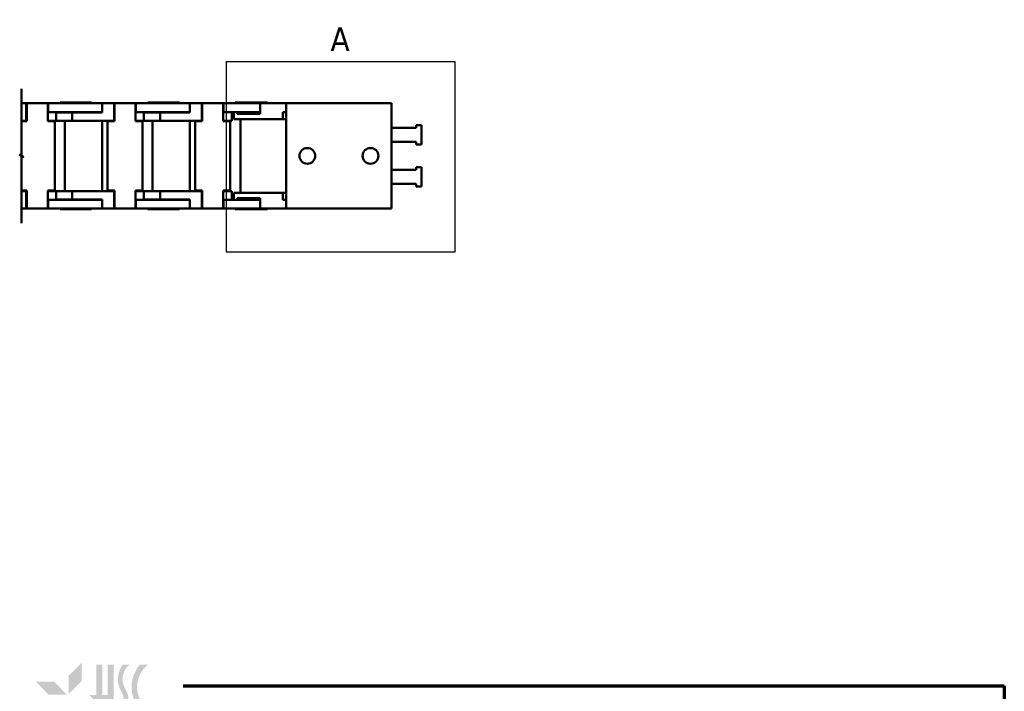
# Model space of a CAD drawing. Header units: millimetres. Extents: x 13 to 533, y -427 to 563.
# Tile 14 of 14: x 252 to 533, y 372 to 563. Entities that reach past the tile are written whole.
import ezdxf

# ---------------------------------------------------------------- set-up
doc = ezdxf.new("R2010")
doc.units = ezdxf.units.MM
doc.header["$LTSCALE"] = 1.3
doc.layers.get('0').update_dxf_attribs({"lineweight": 25})
for name, color, linetype, lineweight in [('경계(ISO)', 7, 'Continuous', 70), ('상세 경계(ISO)', 7, 'Continuous', 25), ('외형선(ISO)', 7, 'Continuous', 50), ('절단선(ISO)', 1, 'Continuous', 50), ('해치 (ISO)', 3, 'Continuous', 18)]:
    doc.layers.add(name, color=color, linetype=linetype, lineweight=lineweight)
doc.styles.add('레이블 문자 (ISO)', font='tahoma.ttf')

# ---------------------------------------------------------------- blocks, each defined once
blk = doc.blocks.new('경계 도면틀')
at = {"layer": '해치 (ISO)', "true_color": 0x57aadb}
blk.add_hatch(color=143, dxfattribs=at).paths.add_polyline_path([(207.7361517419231, 288.0247473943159), (207.7361517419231, 292.0413255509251), (204.9113088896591, 289.1919605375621), (204.9113088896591, 285.1753823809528)])
at = {"layer": '해치 (ISO)'}
for color, points in [(3, [(207.7361517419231, 292.0413255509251), (204.9113088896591, 289.1919605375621), (204.9113088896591, 285.1753823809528), (207.7361517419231, 288.0247473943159)]), (256, [(212.2909154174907, 291.5957300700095), (212.2909154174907, 284.9520530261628), (213.4670036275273, 284.9520530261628), (213.4670036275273, 291.5957300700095), (214.7852563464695, 291.5957300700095), (214.7852563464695, 281.9278261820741), (213.4670036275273, 281.9278261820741), (213.4670036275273, 283.8922812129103), (212.2909154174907, 283.8922812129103), (212.2909154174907, 281.9278261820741), (210.9726626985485, 281.9278261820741), (210.9726626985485, 283.8922812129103), (210.406272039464, 283.8922812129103), (209.5510176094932, 284.9520530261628), (210.9726626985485, 284.9520530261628), (210.9726626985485, 291.5957300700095)]), (3, [(200.5305492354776, 285.0516134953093), (204.5471273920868, 285.0516134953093), (201.7222845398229, 287.9009785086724), (197.7057063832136, 287.9009785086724)])]:
    blk.add_hatch(color=color, dxfattribs=at).paths.add_polyline_path(points)
h = blk.add_hatch(color=256, dxfattribs=at)
edge = h.paths.add_edge_path()
edge.add_arc((214.1319626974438, 284.1298828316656), 3.857408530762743, 325.189485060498, 392.6597571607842)
edge.add_arc((220.8521657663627, 288.4375140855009), 4.124872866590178, 130.034993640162, 212.6597571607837, ccw=False)
edge.add_line((218.1988192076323, 291.5957300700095), (216.7819436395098, 291.5957300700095))
edge.add_arc((220.8521657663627, 288.4375140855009), 5.151799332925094, 142.1909655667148, 212.6597571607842)
edge.add_arc((214.1319626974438, 284.1298828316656), 2.830482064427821, -51.07593880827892, 32.6597571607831, ccw=False)
edge.add_line((215.9103257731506, 281.9278261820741), (217.2990665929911, 281.9278261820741))
h = blk.add_hatch(color=256, dxfattribs=at)
edge = h.paths.add_edge_path()
edge.add_line((222.2942936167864, 281.9278261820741), (220.4977453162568, 281.9278261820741))
edge.add_arc((226.201872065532, 286.7617781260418), 7.476908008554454, 139.7204513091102, 220.2795486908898, ccw=False)
edge.add_line((220.4977453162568, 291.5957300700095), (222.2942936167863, 291.5957300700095))
edge.add_arc((225.9779928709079, 286.7617781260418), 6.077559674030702, 127.3091093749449, 232.6908906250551)
at = {"layer": '경계(ISO)'}
for p, q in [((230, 287), (410, 287)), ((410, 287), (410, 10.00000000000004))]:
    blk.add_line(p, q, dxfattribs=at)
blk = doc.blocks.new('2dDetail0')
at = {"layer": '상세 경계(ISO)', "flags": 128}
blk.add_lwpolyline([(239.4485223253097, 382.0726106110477), (289.6208806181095, 382.0726106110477), (289.6208806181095, 423.6789543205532), (239.4485223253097, 423.6789543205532), (239.4485223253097, 382.0726106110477)], dxfattribs=at)
at = {"layer": '상세 경계(ISO)', "insert": (262.301547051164, 426.0539540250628), "char_height": 5.249999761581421, "attachment_point": 7, "style": '레이블 문자 (ISO)'}
blk.add_mtext('A', dxfattribs=at)

msp = doc.modelspace()

# ---------------------------------------------------------------- linework, layer by layer
at = {"layer": '외형선(ISO)'}
for p, q in [((252.9371889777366, 539.0335113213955), (254.3264844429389, 539.0335113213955)), ((254.4264844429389, 539.0335113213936), (254.3264844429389, 539.0335113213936)), ((254.3264844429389, 539.0335113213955), (254.3264844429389, 534.0335113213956)), ((254.4264844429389, 539.0335113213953), (260.4264844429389, 539.0335113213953)), ((254.4264844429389, 539.0335113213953), (254.4264844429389, 538.0335113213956)), ((260.5264844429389, 539.0335113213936), (260.4264844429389, 539.0335113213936)), ((260.4264844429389, 538.0335113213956), (260.4264844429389, 539.0335113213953)), ((260.5264844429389, 536.5335113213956), (260.5264844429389, 539.0335113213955)), ((260.5264844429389, 539.0335113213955), (268.4264844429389, 539.0335113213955)), ((272.9264844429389, 539.2335113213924), (263.9264844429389, 539.2335113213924)), ((263.9264844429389, 539.2335113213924), (263.9264844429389, 539.0335113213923)), ((275.9264844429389, 539.0335113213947), (268.4264844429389, 539.0335113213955)), ((272.9264844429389, 539.2335113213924), (272.9264844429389, 539.0335113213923)), ((275.9264844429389, 539.0335113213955), (279.3264844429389, 539.0335113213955)), ((275.9264844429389, 536.4335113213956), (275.9264844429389, 539.0335113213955)), ((279.4264844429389, 539.0335113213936), (279.3264844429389, 539.0335113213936)), ((279.3264844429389, 539.0335113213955), (279.3264844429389, 534.0335113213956)), ((279.4264844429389, 539.0335113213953), (285.4264844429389, 539.0335113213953)), ((279.4264844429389, 539.0335113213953), (279.4264844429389, 538.0335113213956)), ((285.5264844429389, 539.0335113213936), (285.4264844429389, 539.0335113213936)), ((285.4264844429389, 538.0335113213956), (285.4264844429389, 539.0335113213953)), ((285.5264844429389, 536.5335113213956), (285.5264844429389, 539.0335113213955)), ((285.5264844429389, 539.0335113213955), (293.4264844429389, 539.0335113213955)), ((297.9264844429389, 539.2335113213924), (288.9264844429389, 539.2335113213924)), ((288.9264844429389, 539.2335113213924), (288.9264844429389, 539.0335113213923)), ((300.9264844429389, 539.0335113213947), (293.4264844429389, 539.0335113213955)), ((297.9264844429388, 539.2335113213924), (297.9264844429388, 539.0335113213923)), ((300.9264844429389, 539.0335113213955), (304.3264844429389, 539.0335113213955)), ((300.9264844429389, 536.4335113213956), (300.9264844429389, 539.0335113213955)), ((304.4264844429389, 539.0335113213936), (304.3264844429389, 539.0335113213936)), ((304.3264844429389, 539.0335113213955), (304.3264844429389, 534.0335113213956)), ((304.4264844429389, 539.0335113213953), (310.4264844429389, 539.0335113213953)), ((304.4264844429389, 539.0335113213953), (304.4264844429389, 538.0335113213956)), ((310.5264844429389, 539.0335113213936), (310.4264844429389, 539.0335113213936)), ((310.4264844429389, 538.0335113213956), (310.4264844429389, 539.0335113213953)), ((310.5264844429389, 536.5335113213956), (310.5264844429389, 539.0335113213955)), ((310.5264844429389, 539.0335113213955), (318.4264844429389, 539.0335113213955)), ((313.8040118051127, 539.2335113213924), (323.0040118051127, 539.2335113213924)), ((313.8040118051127, 539.2335113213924), (313.8040118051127, 539.0335113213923)), ((320.9905152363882, 539.0335113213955), (318.4264844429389, 539.0335113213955)), ((328.4040118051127, 539.0335113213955), (320.9905152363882, 539.0335113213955)), ((320.9905152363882, 539.0335113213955), (320.9905152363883, 536.0335113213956)), ((323.0040118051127, 539.2335113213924), (323.0040118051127, 539.0335113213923)), ((358.4040118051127, 539.033511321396), (328.4040118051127, 539.033511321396)), ((328.4040118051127, 539.033511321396), (328.4040118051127, 509.0335113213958)), ((358.4040118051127, 509.0335113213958), (358.4040118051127, 539.033511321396)), ((254.4264844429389, 533.9335113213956), (254.4264844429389, 538.0335113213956)), ((260.4264844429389, 538.0335113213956), (260.4264844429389, 533.9335113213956)), ((260.4264844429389, 536.5335113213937), (260.5264844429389, 536.5335113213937)), ((268.4264844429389, 536.5335113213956), (260.5264844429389, 536.5335113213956)), ((262.79731931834, 536.4335113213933), (262.79731931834, 534.0335113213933)), ((262.79731931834, 536.4335113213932), (267.4264844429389, 536.4335113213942)), ((262.9264844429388, 536.433511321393), (262.9264844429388, 536.533511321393)), ((263.9264844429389, 536.5335113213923), (263.9264844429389, 536.4335113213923)), ((267.4264844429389, 534.0335113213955), (267.4264844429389, 536.4335113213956)), ((268.4264844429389, 536.4335113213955), (267.4264844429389, 536.4335113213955)), ((268.4264844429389, 536.5335113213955), (275.9264844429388, 536.5335113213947)), ((268.4264844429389, 536.4335113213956), (275.9264844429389, 536.4335113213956)), ((272.9264844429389, 536.5335113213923), (272.9264844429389, 536.4335113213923)), ((279.4264844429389, 533.9335113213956), (279.4264844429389, 538.0335113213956)), ((285.4264844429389, 538.0335113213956), (285.4264844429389, 533.9335113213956)), ((285.4264844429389, 536.5335113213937), (285.5264844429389, 536.5335113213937)), ((293.4264844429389, 536.5335113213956), (285.5264844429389, 536.5335113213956)), ((287.79731931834, 536.4335113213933), (287.79731931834, 534.0335113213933)), ((287.79731931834, 536.4335113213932), (292.4264844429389, 536.4335113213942)), ((287.9264844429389, 536.433511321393), (287.9264844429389, 536.533511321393)), ((288.9264844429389, 536.5335113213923), (288.9264844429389, 536.4335113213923)), ((292.4264844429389, 534.0335113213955), (292.4264844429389, 536.4335113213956)), ((293.4264844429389, 536.4335113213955), (292.4264844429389, 536.4335113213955)), ((293.4264844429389, 536.5335113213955), (300.9264844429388, 536.5335113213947)), ((293.4264844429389, 536.4335113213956), (300.9264844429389, 536.4335113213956)), ((297.9264844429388, 536.5335113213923), (297.9264844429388, 536.4335113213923)), ((304.4264844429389, 533.9335113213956), (304.4264844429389, 538.0335113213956)), ((310.4264844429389, 538.0335113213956), (310.4264844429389, 533.9335113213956)), ((310.4264844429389, 536.5335113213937), (310.5264844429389, 536.5335113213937)), ((318.4264844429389, 536.5335113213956), (310.5264844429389, 536.5335113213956)), ((312.9264844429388, 534.0335113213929), (312.9264844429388, 536.533511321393)), ((313.4630118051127, 536.5335113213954), (313.4630118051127, 534.5335113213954)), ((314.378782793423, 536.0335113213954), (314.378782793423, 536.5335113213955)), ((314.378782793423, 536.0335113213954), (317.4630118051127, 536.0335113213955)), ((320.9905152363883, 536.0335113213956), (317.4630118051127, 536.0335113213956)), ((318.4264844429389, 536.5335113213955), (320.9905152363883, 536.5335113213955)), ((327.4630118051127, 536.5335113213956), (328.4040118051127, 536.5335113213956)), ((327.4630118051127, 536.5335113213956), (327.4630118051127, 534.5335113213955)), ((254.3264844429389, 534.0335113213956), (252.9371889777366, 534.0335113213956)), ((252.9371889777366, 533.9335113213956), (254.4264844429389, 533.9335113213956)), ((254.3264844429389, 534.0335113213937), (254.4264844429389, 534.0335113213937)), ((260.4264844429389, 534.0335113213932), (262.79731931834, 534.0335113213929)), ((260.4264844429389, 533.9335113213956), (262.4264844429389, 533.9335113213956)), ((261.133336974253, 533.9335113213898), (261.133336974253, 534.0335113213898)), ((262.4264844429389, 533.9335113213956), (262.4264844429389, 514.1335113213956)), ((267.4264844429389, 534.0335113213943), (262.79731931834, 534.0335113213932)), ((265.3193536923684, 534.0335113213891), (265.3193536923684, 514.0335113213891)), ((267.4264844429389, 534.0335113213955), (268.4264844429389, 534.0335113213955)), ((279.3264844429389, 534.0335113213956), (268.4264844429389, 534.0335113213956)), ((275.9264844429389, 534.0335113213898), (275.9264844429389, 514.0335113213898)), ((277.4264844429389, 533.9335113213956), (279.4264844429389, 533.9335113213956)), ((277.4264844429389, 533.9335113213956), (277.4264844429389, 514.1335113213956)), ((279.3264844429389, 534.0335113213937), (279.4264844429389, 534.0335113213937)), ((285.4264844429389, 534.0335113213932), (287.79731931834, 534.0335113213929)), ((285.4264844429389, 533.9335113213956), (287.4264844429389, 533.9335113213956)), ((286.133336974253, 533.9335113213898), (286.133336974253, 534.0335113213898)), ((287.4264844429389, 533.9335113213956), (287.4264844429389, 514.1335113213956)), ((292.4264844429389, 534.0335113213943), (287.79731931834, 534.0335113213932)), ((290.3193536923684, 534.0335113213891), (290.3193536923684, 514.0335113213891)), ((292.4264844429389, 534.0335113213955), (293.4264844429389, 534.0335113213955)), ((304.3264844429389, 534.0335113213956), (293.4264844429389, 534.0335113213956)), ((300.9264844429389, 534.0335113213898), (300.9264844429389, 514.0335113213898)), ((302.4264844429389, 533.9335113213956), (304.4264844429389, 533.9335113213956)), ((302.4264844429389, 533.9335113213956), (302.4264844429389, 514.1335113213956)), ((304.3264844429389, 534.0335113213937), (304.4264844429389, 534.0335113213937)), ((310.4264844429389, 534.0335113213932), (312.9264844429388, 534.0335113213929)), ((310.4264844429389, 533.9335113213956), (312.4264844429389, 533.9335113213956)), ((311.133336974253, 533.9335113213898), (311.133336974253, 534.0335113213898)), ((312.4264844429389, 533.9335113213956), (312.4264844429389, 514.1335113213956)), ((317.4630118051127, 534.5335113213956), (313.4630118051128, 534.5335113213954)), ((315.3193536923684, 534.5335113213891), (315.3193536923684, 513.5335113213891)), ((317.4630118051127, 534.5335113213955), (327.4630118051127, 534.5335113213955)), ((327.4630118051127, 534.5335113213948), (328.4040118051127, 534.5335113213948)), ((365.4040118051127, 532.0335113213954), (358.4040118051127, 532.0335113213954)), ((365.4040118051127, 532.7835113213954), (365.4040118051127, 532.0335113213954)), ((366.9040118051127, 532.7835113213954), (365.4040118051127, 532.7835113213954)), ((366.9040118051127, 527.2835113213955), (366.9040118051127, 532.7835113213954)), ((358.4040118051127, 528.0335113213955), (365.4040118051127, 528.0335113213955)), ((365.4040118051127, 528.0335113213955), (365.4040118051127, 527.2835113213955)), ((365.4040118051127, 527.2835113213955), (366.9040118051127, 527.2835113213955)), ((358.4040118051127, 520.0335113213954), (365.4040118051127, 520.0335113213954)), ((365.4040118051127, 520.0335113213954), (365.4040118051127, 520.7835113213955)), ((365.4040118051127, 520.7835113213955), (366.9040118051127, 520.7835113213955)), ((366.9040118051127, 520.7835113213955), (366.9040118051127, 515.2835113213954)), ((252.9371889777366, 514.1335113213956), (254.4264844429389, 514.1335113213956)), ((254.3264844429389, 514.0335113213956), (252.9371889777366, 514.0335113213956)), ((254.3264844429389, 514.0335113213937), (254.4264844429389, 514.0335113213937)), ((254.3264844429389, 509.0335113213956), (254.3264844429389, 514.0335113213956)), ((254.4264844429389, 514.1335113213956), (254.4264844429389, 510.0335113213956)), ((260.4264844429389, 510.0335113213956), (260.4264844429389, 514.1335113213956)), ((260.4264844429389, 514.1335113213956), (262.4264844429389, 514.1335113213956)), ((260.4264844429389, 514.0335113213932), (262.79731931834, 514.0335113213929)), ((261.133336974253, 514.0335113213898), (261.133336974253, 514.1335113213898)), ((262.79731931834, 511.6335113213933), (262.79731931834, 514.0335113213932)), ((267.4264844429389, 514.0335113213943), (262.79731931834, 514.0335113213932)), ((267.4264844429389, 514.0335113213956), (267.4264844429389, 511.6335113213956)), ((267.4264844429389, 514.0335113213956), (268.4264844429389, 514.0335113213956)), ((279.3264844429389, 514.0335113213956), (268.4264844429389, 514.0335113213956)), ((277.4264844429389, 514.1335113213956), (279.4264844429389, 514.1335113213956)), ((279.3264844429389, 514.0335113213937), (279.4264844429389, 514.0335113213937)), ((279.3264844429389, 509.0335113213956), (279.3264844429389, 514.0335113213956)), ((279.4264844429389, 514.1335113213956), (279.4264844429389, 510.0335113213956)), ((285.4264844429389, 510.0335113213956), (285.4264844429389, 514.1335113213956)), ((285.4264844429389, 514.1335113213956), (287.4264844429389, 514.1335113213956)), ((285.4264844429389, 514.0335113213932), (287.79731931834, 514.0335113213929)), ((286.133336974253, 514.0335113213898), (286.133336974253, 514.1335113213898)), ((287.79731931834, 511.6335113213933), (287.79731931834, 514.0335113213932)), ((292.4264844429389, 514.0335113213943), (287.79731931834, 514.0335113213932)), ((292.4264844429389, 514.0335113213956), (292.4264844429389, 511.6335113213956)), ((292.4264844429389, 514.0335113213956), (293.4264844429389, 514.0335113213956)), ((304.3264844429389, 514.0335113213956), (293.4264844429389, 514.0335113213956)), ((302.4264844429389, 514.1335113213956), (304.4264844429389, 514.1335113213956)), ((304.3264844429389, 514.0335113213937), (304.4264844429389, 514.0335113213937)), ((304.3264844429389, 509.0335113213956), (304.3264844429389, 514.0335113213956)), ((304.4264844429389, 514.1335113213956), (304.4264844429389, 510.0335113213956)), ((310.4264844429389, 510.0335113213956), (310.4264844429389, 514.1335113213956)), ((310.4264844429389, 514.1335113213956), (312.4264844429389, 514.1335113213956)), ((310.4264844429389, 514.0335113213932), (312.9264844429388, 514.0335113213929)), ((311.133336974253, 514.0335113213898), (311.133336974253, 514.1335113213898)), ((312.9264844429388, 514.0335113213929), (312.9264844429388, 511.5335113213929)), ((317.4630118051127, 513.5335113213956), (313.4630118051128, 513.5335113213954)), ((313.4630118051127, 513.5335113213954), (313.4630118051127, 511.5335113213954)), ((317.4630118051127, 513.5335113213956), (327.4630118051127, 513.5335113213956)), ((327.4630118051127, 513.5335113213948), (328.4040118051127, 513.5335113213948)), ((327.4630118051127, 511.5335113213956), (327.4630118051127, 513.5335113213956)), ((365.4040118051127, 516.0335113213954), (358.4040118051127, 516.0335113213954)), ((365.4040118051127, 515.2835113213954), (365.4040118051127, 516.0335113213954)), ((366.9040118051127, 515.2835113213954), (365.4040118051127, 515.2835113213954)), ((260.4264844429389, 511.5335113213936), (260.5264844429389, 511.5335113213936)), ((268.4264844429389, 511.5335113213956), (260.5264844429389, 511.5335113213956)), ((260.5264844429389, 511.5335113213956), (260.5264844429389, 509.0335113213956)), ((262.79731931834, 511.6335113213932), (267.4264844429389, 511.6335113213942)), ((262.9264844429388, 511.6335113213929), (262.9264844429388, 511.5335113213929)), ((263.9264844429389, 511.6335113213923), (263.9264844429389, 511.5335113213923)), ((268.4264844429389, 511.6335113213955), (267.4264844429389, 511.6335113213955)), ((268.4264844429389, 511.6335113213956), (275.9264844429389, 511.6335113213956)), ((268.4264844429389, 511.5335113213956), (275.9264844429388, 511.5335113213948)), ((272.9264844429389, 511.6335113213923), (272.9264844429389, 511.5335113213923)), ((275.9264844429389, 511.6335113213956), (275.9264844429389, 509.0335113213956)), ((285.4264844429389, 511.5335113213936), (285.5264844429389, 511.5335113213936)), ((293.4264844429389, 511.5335113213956), (285.5264844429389, 511.5335113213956)), ((285.5264844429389, 511.5335113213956), (285.5264844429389, 509.0335113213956)), ((287.79731931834, 511.6335113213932), (292.4264844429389, 511.6335113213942)), ((287.9264844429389, 511.6335113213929), (287.9264844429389, 511.5335113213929)), ((288.9264844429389, 511.6335113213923), (288.9264844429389, 511.5335113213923)), ((293.4264844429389, 511.6335113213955), (292.4264844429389, 511.6335113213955)), ((293.4264844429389, 511.6335113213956), (300.9264844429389, 511.6335113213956)), ((293.4264844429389, 511.5335113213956), (300.9264844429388, 511.5335113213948)), ((297.9264844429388, 511.6335113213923), (297.9264844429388, 511.5335113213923)), ((300.9264844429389, 511.6335113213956), (300.9264844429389, 509.0335113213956)), ((310.4264844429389, 511.5335113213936), (310.5264844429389, 511.5335113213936)), ((318.4264844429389, 511.5335113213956), (310.5264844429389, 511.5335113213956)), ((310.5264844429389, 511.5335113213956), (310.5264844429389, 509.0335113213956)), ((317.4630118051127, 512.0335113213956), (314.3787827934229, 512.0335113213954)), ((314.378782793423, 511.5335113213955), (314.378782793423, 512.0335113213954)), ((317.4630118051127, 512.0335113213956), (320.9905152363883, 512.0335113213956)), ((318.4264844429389, 511.5335113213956), (320.9905152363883, 511.5335113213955)), ((320.9905152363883, 512.0335113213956), (320.9905152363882, 509.0335113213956)), ((327.4630118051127, 511.5335113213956), (328.4040118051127, 511.5335113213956)), ((252.9371889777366, 509.0335113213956), (254.3264844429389, 509.0335113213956)), ((254.4264844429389, 509.0335113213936), (254.3264844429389, 509.0335113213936)), ((254.4264844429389, 509.0335113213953), (254.4264844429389, 510.0335113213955)), ((254.4264844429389, 509.0335113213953), (260.4264844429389, 509.0335113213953)), ((260.4264844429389, 510.0335113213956), (260.4264844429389, 509.0335113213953)), ((260.5264844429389, 509.0335113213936), (260.4264844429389, 509.0335113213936)), ((260.5264844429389, 509.0335113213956), (268.4264844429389, 509.0335113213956)), ((263.9264844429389, 509.0335113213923), (263.9264844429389, 508.8335113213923)), ((272.9264844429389, 508.8335113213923), (263.9264844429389, 508.8335113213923)), ((275.9264844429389, 509.0335113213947), (268.4264844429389, 509.0335113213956)), ((272.9264844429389, 509.0335113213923), (272.9264844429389, 508.8335113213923)), ((275.9264844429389, 509.0335113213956), (279.3264844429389, 509.0335113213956)), ((279.4264844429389, 509.0335113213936), (279.3264844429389, 509.0335113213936)), ((279.4264844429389, 509.0335113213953), (279.4264844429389, 510.0335113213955)), ((279.4264844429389, 509.0335113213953), (285.4264844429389, 509.0335113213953)), ((285.4264844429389, 510.0335113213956), (285.4264844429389, 509.0335113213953)), ((285.5264844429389, 509.0335113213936), (285.4264844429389, 509.0335113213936)), ((285.5264844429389, 509.0335113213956), (293.4264844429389, 509.0335113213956)), ((288.9264844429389, 509.0335113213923), (288.9264844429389, 508.8335113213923)), ((297.9264844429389, 508.8335113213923), (288.9264844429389, 508.8335113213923)), ((300.9264844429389, 509.0335113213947), (293.4264844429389, 509.0335113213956)), ((297.9264844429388, 509.0335113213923), (297.9264844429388, 508.8335113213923)), ((300.9264844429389, 509.0335113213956), (304.3264844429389, 509.0335113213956)), ((304.4264844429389, 509.0335113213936), (304.3264844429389, 509.0335113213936)), ((304.4264844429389, 509.0335113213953), (304.4264844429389, 510.0335113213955)), ((304.4264844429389, 509.0335113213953), (310.4264844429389, 509.0335113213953)), ((310.4264844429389, 510.0335113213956), (310.4264844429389, 509.0335113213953)), ((310.5264844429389, 509.0335113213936), (310.4264844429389, 509.0335113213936)), ((310.5264844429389, 509.0335113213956), (318.4264844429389, 509.0335113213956)), ((313.8040118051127, 509.0335113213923), (313.8040118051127, 508.8335113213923)), ((313.8040118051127, 508.8335113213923), (323.0040118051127, 508.8335113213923)), ((320.9905152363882, 509.0335113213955), (318.4264844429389, 509.0335113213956)), ((328.4040118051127, 509.0335113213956), (320.9905152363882, 509.0335113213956)), ((323.0040118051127, 509.0335113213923), (323.0040118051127, 508.8335113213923)), ((358.4040118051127, 509.0335113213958), (328.4040118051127, 509.0335113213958))]:
    msp.add_line(p, q, dxfattribs=at)
for centre in [(334.4040118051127, 524.0335113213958), (352.4040118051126, 524.0335113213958)]:
    msp.add_circle(centre, 2.25, dxfattribs=at)
at = {"layer": '절단선(ISO)', "flags": 128}
msp.add_lwpolyline([(252.9371889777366, 504.9060112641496), (252.9371889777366, 523.610861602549), (253.4371885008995, 523.7448361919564), (252.4371894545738, 524.3221864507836), (252.9371889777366, 524.4561610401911), (252.9371889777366, 543.1610113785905)], dxfattribs=at)

# ---------------------------------------------------------------- block references
at = {"xscale": 1.3, "yscale": 1.3, "zscale": 1.3}
msp.add_blockref('경계 도면틀', (0, 0), dxfattribs=at)
at = {"layer": '상세 경계(ISO)', "xscale": 1.3, "yscale": 1.3, "zscale": 1.3}
msp.add_blockref('2dDetail0', (0, 0), dxfattribs=at)

doc.saveas('drawing.dxf')
